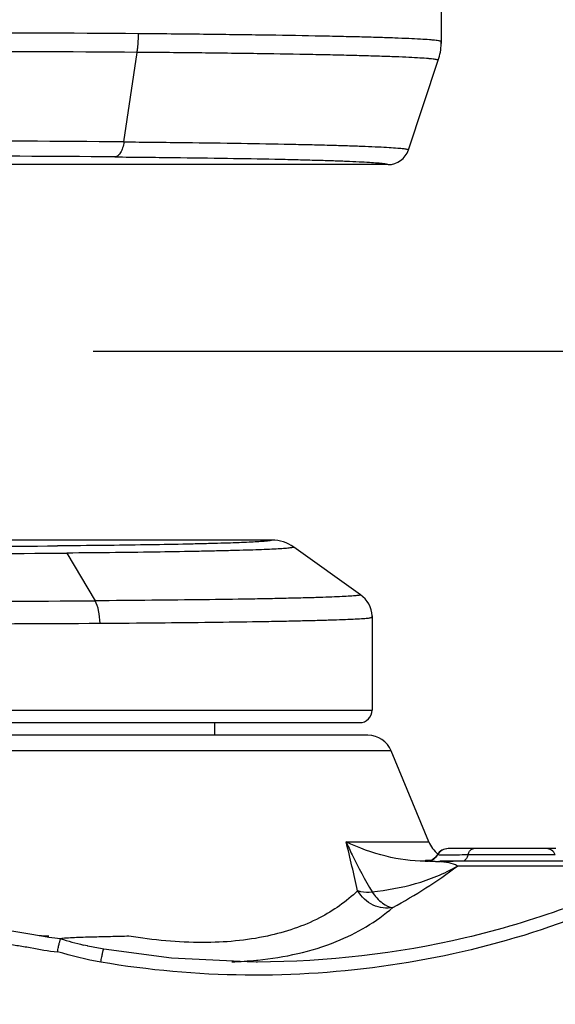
# Model space of a CAD drawing. Header units: millimetres. Extents: x 7426 to 8300, y 123 to 421.
# Tile 129 of 197: x 8136.62 to 8138.75, y 217.36 to 221.27. Entities that reach past the tile are written whole.
import ezdxf

# ---------------------------------------------------------------- set-up
doc = ezdxf.new("R2010")
doc.units = ezdxf.units.MM
doc.linetypes.add('CENTER', pattern=[0.6, 0.375, -0.075, 0.075, -0.075])
for name, color, linetype in [('中心线', 7, 'CENTER'), ('外形图', 7, 'Continuous'), ('尺寸标注', 7, 'Continuous'), ('运动范围', 7, 'Continuous')]:
    doc.layers.add(name, color=color, linetype=linetype)
doc.styles.add('微软雅黑', font='msyh.ttc')
doc.dimstyles.new('尺寸标注_1_20比例', dxfattribs={"dimtxt": 1.5, "dimasz": 1.25, "dimexe": 0.5, "dimexo": 0.4, "dimgap": 0.5, "dimtad": 1, "dimdec": 1, "dimlfac": 20, "dimdsep": 46, "dimtxsty": '微软雅黑', "dimcen": 0.09, "dimadec": 0, "dimazin": 0, "dimtp": 0.01, "dimtm": 0.01, "dimtfac": 1, "dimtdec": 1, "dimtofl": 0, "dimtmove": 0, "dimatfit": 3, "dimfxl": 1, "dimtolj": 1, "dimarcsym": 0})

# ---------------------------------------------------------------- blocks, each defined once
blk = doc.blocks.new('*D1270')
at = {"layer": 'Defpoints', "color": 0}
for p in [(8171.7993, 231.3206), (8226.044, 230.3839), (8100.9141, 219.9546), (8166.8965, 219.9546), (8234.12, 219.9546)]:
    blk.add_point(p, dxfattribs=at)
at = {"layer": '尺寸标注', "color": 0, "lineweight": -2}
blk.add_arc((8166.8965, 219.9546), 12.3783, 15.78836, 174.21164, dxfattribs=at)
at = {"layer": '尺寸标注', "color": 0}
for points in [[(8178.6047, 223.2761), (8179.0109, 223.369), (8179.0868, 222.1041)], [(8154.3732, 221.2135), (8154.7894, 221.1925), (8154.5182, 219.9546)]]:
    blk.add_solid(points, dxfattribs=at)
at = {"layer": '尺寸标注', "color": 0, "insert": (8165.7062, 233.56), "char_height": 1.5, "attachment_point": 5, "rotation": 5, "style": '微软雅黑'}
blk.add_mtext('\\A1;-\\A1;170%%d', dxfattribs=at)
blk = doc.blocks.new('*D1271')
at = {"layer": 'Defpoints', "color": 0}
for p in [(8100.9141, 219.9546), (8166.8965, 219.9546), (8234.12, 219.9546), (8160.0673, 209.5713), (8226.044, 209.5253)]:
    blk.add_point(p, dxfattribs=at)
at = {"layer": '尺寸标注', "color": 0, "lineweight": -2}
blk.add_arc((8166.8965, 219.9546), 12.4279, 185.76527, 344.23473, dxfattribs=at)
at = {"layer": '尺寸标注', "color": 0}
for points in [[(8154.7396, 218.7167), (8154.3234, 218.6957), (8154.4686, 219.9546)], [(8179.0599, 216.5315), (8178.6538, 216.6244), (8179.1355, 217.7965)]]:
    blk.add_solid(points, dxfattribs=at)
at = {"layer": '尺寸标注', "color": 0, "insert": (8165.9248, 208.8482), "char_height": 1.5, "attachment_point": 5, "rotation": 355, "style": '微软雅黑'}
blk.add_mtext('\\A1;+\\A1;170%%d', dxfattribs=at)

msp = doc.modelspace()

# ---------------------------------------------------------------- linework, layer by layer
at = {"layer": '中心线', "linetype": 'CENTER', "ltscale": 5}
msp.add_line((8100.9141, 219.9546), (8234.12, 219.9546), dxfattribs=at)
at = {"layer": '外形图', "color": 7, "linetype": 'Continuous'}
for p, q in [((8138.2965, 222.0546), (8138.2965, 221.1827)), ((8138.2965, 221.1827), (8138.2964, 221.1747)), ((8137.0362, 220.7848), (8137.0881, 221.1401)), ((8138.166, 220.7531), (8138.2845, 221.1086)), ((8138.0848, 220.6946), (8135.8115, 220.6946)), ((8138.0848, 220.6946), (8138.0848, 220.6946)), ((8137.6234, 219.2046), (8135.8115, 219.2046)), ((8137.9757, 218.9872), (8137.7106, 219.1767)), ((8136.8089, 219.1528), (8136.9212, 218.9633)), ((8138.0214, 218.9037), (8138.0215, 218.8983)), ((8138.0215, 218.8983), (8138.0215, 218.5296)), ((8136.3224, 218.5296), (8138.0215, 218.5296)), ((8136.2726, 218.4796), (8137.9715, 218.4796)), ((8137.3965, 218.4296), (8137.3965, 218.4796)), ((8138.0052, 218.4296), (8134.3039, 218.4296)), ((8138.0976, 218.3678), (8136.2327, 218.3678)), ((8138.2468, 218.007), (8138.0976, 218.3678)), ((8137.9185, 218.007), (8138.2468, 218.007)), ((8138.2806, 217.9548), (8138.2806, 217.9549)), ((8138.2818, 217.9548), (8138.2806, 217.9548)), ((8138.7515, 217.9798), (8138.3239, 217.9798)), ((8138.7493, 217.9548), (8138.4028, 217.9548)), ((8138.2319, 217.9298), (8138.239, 217.9298)), ((8139.2406, 217.9298), (8138.2902, 217.9298)), ((8139.1697, 217.9102), (8138.3602, 217.9102)), ((8136.7377, 217.6272), (8136.7325, 217.628)), ((8136.7382, 217.6316), (8136.7338, 217.6317)), ((8136.8919, 217.5932), (8136.8754, 217.5971)), ((8136.8926, 217.593), (8136.8919, 217.5932)), ((8137.5668, 217.5296), (8137.5609, 217.5296))]:
    msp.add_line(p, q, dxfattribs=at)
for points in [[(8138.2964, 221.1747), (8138.2965, 221.1784), (8138.2965, 221.1827)], [(8138.0215, 218.8983), (8138.0215, 218.9011), (8138.0214, 218.9037)], [(8138.2805, 217.9548), (8138.2787, 217.9518), (8138.2709, 217.9428), (8138.263, 217.937), (8138.2575, 217.9341), (8138.2541, 217.9328), (8138.2516, 217.9321), (8138.2497, 217.9316), (8138.2487, 217.9315), (8138.2485, 217.9315)], [(8136.738, 217.6272), (8136.7091, 217.6321), (8136.6539, 217.642), (8136.5831, 217.6529), (8136.5575, 217.6564)], [(8136.9559, 217.5804), (8136.949, 217.5815), (8136.9137, 217.5884), (8136.8926, 217.593)], [(8137.5609, 217.5296), (8137.5256, 217.5298), (8137.2245, 217.5452), (8136.9559, 217.5803)]]:
    msp.add_lwpolyline(points, dxfattribs=at)
for centre, radius, start, end in [((8136.1419, 94.4026), 126.815, 89.569953, 90.308147), ((8138.061, 221.1829), 0.2355, 341.6153, 357.9944), ((8136.1419, 96.857), 124.2865, 89.563657, 90.312496), ((8136.1413, 109.6929), 111.0955, 89.538456, 90.349438), ((8136.1426, 114.5793), 106.1493, 89.536917, 90.35159), ((8138.0849, 220.7801), 0.0855, 269.9933, 341.5618), ((8137.6234, 219.0545), 0.1501, 54.4752, 89.9814), ((8136.1471, 299.6339), 80.4551, 269.536729, 270.445349), ((8136.1472, 307.6244), 88.4741, 269.554193, 270.428509), ((8137.9122, 218.8983), 0.1093, 2.8259, 54.4571), ((8136.1448, 340.2451), 121.2842, 269.670203, 270.366785), ((8136.1617, 340.8938), 122.022, 270.047141, 270.365893), ((8137.9715, 218.5296), 0.05, 270, 0), ((8138.0052, 218.3296), 0.1, 22.4674, 90), ((8123.2696, 214.4595), 15.0724, 12.85388, 13.61318), ((8138.3624, 218.0548), 0.125, 202.4674, 230.7353), ((8138.3239, 217.9298), 0.05, 89.993, 150.0074), ((8138.3249, 217.9301), 0.0497, 90.0431, 150.1931), ((8138.2373, 217.9799), 0.0501, 269.9991, 308.3238), ((8138.2386, 217.9797), 0.0499, 270.4172, 285.5394), ((8138.2387, 217.9793), 0.0495, 285.5305, 310.0497), ((8138.2375, 217.9795), 0.0496, 308.3791, 310.9093), ((8137.1618, 219.5019), 1.9924, 298.2364, 306.9767), ((8137.284, 219.2913), 1.7428, 253.3426, 256.44), ((8137.4131, 219.0833), 1.5537, 271.8891, 275.5134), ((8137.4229, 218.9668), 1.4367, 275.5705, 275.8002)]:
    msp.add_arc(centre, radius, start, end, dxfattribs=at)
for points, knots in [([(8137.0884, 221.1399), (8137.0892, 221.1459), (8137.0924, 221.1705), (8137.0938, 221.1953), (8137.0939, 221.214)], [0, 0, 0, 0, 0.245966, 1, 1, 1, 1]), ([(8138.2965, 221.1827), (8138.2965, 221.1833), (8138.2943, 221.1844), (8138.2906, 221.1853), (8138.2839, 221.1865), (8138.2748, 221.1876), (8138.2631, 221.1888), (8138.2424, 221.1905), (8138.2102, 221.1925), (8138.1641, 221.1948), (8138.1083, 221.197), (8138.0429, 221.1992), (8137.9683, 221.2012), (8137.8848, 221.2032), (8137.7571, 221.2059), (8137.5788, 221.2088), (8137.3448, 221.2117), (8137.18, 221.2133), (8137.0937, 221.214)], [0, 0, 0, 0, 0.00149, 0.004891, 0.010386, 0.018007, 0.027763, 0.039645, 0.069728, 0.108124, 0.154646, 0.209079, 0.271156, 0.340582, 0.417017, 0.58941, 0.785, 1, 1, 1, 1]), ([(8138.2845, 221.1086), (8138.2845, 221.1092), (8138.2823, 221.1103), (8138.2786, 221.1112), (8138.2719, 221.1124), (8138.2629, 221.1136), (8138.2513, 221.1147), (8138.2307, 221.1165), (8138.1987, 221.1185), (8138.1528, 221.1208), (8138.0972, 221.123), (8138.0322, 221.1252), (8137.958, 221.1273), (8137.875, 221.1293), (8137.7479, 221.1319), (8137.5705, 221.1349), (8137.3378, 221.1379), (8137.1739, 221.1394), (8137.0881, 221.1401)], [0, 0, 0, 0, 0.00148, 0.004886, 0.010391, 0.018022, 0.027784, 0.039668, 0.069752, 0.10815, 0.154676, 0.209112, 0.27119, 0.340616, 0.417051, 0.589438, 0.785015, 1, 1, 1, 1]), ([(8137.0362, 220.7848), (8137.035, 220.7767), (8137.0318, 220.762), (8137.0239, 220.743), (8137.0139, 220.7296), (8137.0046, 220.7253), (8137.0004, 220.7251)], [0, 0, 0, 0, 0.330691, 0.611819, 0.831385, 1, 1, 1, 1]), ([(8137.0362, 220.7848), (8137.1175, 220.7841), (8137.2727, 220.7824), (8137.493, 220.7795), (8137.6609, 220.7766), (8137.781, 220.7739), (8137.8595, 220.7719), (8137.9295, 220.7698), (8137.9909, 220.7676), (8138.0433, 220.7654), (8138.0864, 220.7631), (8138.12, 220.7609), (8138.1422, 220.7588), (8138.1548, 220.7571), (8138.1609, 220.7558), (8138.1643, 220.755), (8138.1661, 220.7536), (8138.166, 220.7531)], [0, 0, 0, 0, 0.215551, 0.411587, 0.584275, 0.660792, 0.730252, 0.792315, 0.846682, 0.893086, 0.93131, 0.96117, 0.982535, 0.990006, 0.995341, 0.998584, 1, 1, 1, 1]), ([(8137.0005, 220.7251), (8137.0785, 220.7244), (8137.2275, 220.723), (8137.439, 220.7201), (8137.6001, 220.7172), (8137.7154, 220.7147), (8137.7907, 220.7127), (8137.8579, 220.7107), (8137.9168, 220.7086), (8137.9671, 220.7064), (8138.0085, 220.7042), (8138.0407, 220.702), (8138.0619, 220.7), (8138.0741, 220.6984), (8138.08, 220.6971), (8138.0832, 220.6964), (8138.0849, 220.6951), (8138.0848, 220.6946)], [0, 0, 0, 0, 0.215579, 0.411624, 0.584316, 0.660833, 0.730293, 0.792354, 0.846719, 0.89312, 0.931339, 0.961192, 0.982553, 0.990024, 0.99536, 0.998602, 1, 1, 1, 1]), ([(8137.6234, 219.2046), (8137.6235, 219.2042), (8137.6221, 219.2032), (8137.6196, 219.2027), (8137.615, 219.2017), (8137.6054, 219.2004), (8137.5887, 219.1988), (8137.5633, 219.1972), (8137.5307, 219.1955), (8137.4912, 219.1938), (8137.4449, 219.1922), (8137.392, 219.1906), (8137.3329, 219.1891), (8137.2423, 219.1871), (8137.1159, 219.1849), (8136.9502, 219.1828), (8136.8335, 219.1817), (8136.7725, 219.1812)], [0, 0, 0, 0, 0.001383, 0.004622, 0.009966, 0.017453, 0.03887, 0.068809, 0.107134, 0.153659, 0.208148, 0.270337, 0.339905, 0.416513, 0.589233, 0.785061, 1, 1, 1, 1]), ([(8137.7106, 219.1767), (8137.7107, 219.1762), (8137.7091, 219.1753), (8137.7064, 219.1747), (8137.7014, 219.1737), (8137.6947, 219.1728), (8137.686, 219.1719), (8137.6706, 219.1706), (8137.6464, 219.1691), (8137.6119, 219.1673), (8137.5699, 219.1656), (8137.5208, 219.164), (8137.4648, 219.1624), (8137.4021, 219.1609), (8137.3062, 219.1589), (8137.1724, 219.1566), (8136.997, 219.1544), (8136.8735, 219.1533), (8136.8089, 219.1528)], [0, 0, 0, 0, 0.001407, 0.004709, 0.01012, 0.01767, 0.027366, 0.039203, 0.069237, 0.107637, 0.154216, 0.208737, 0.270937, 0.340495, 0.417073, 0.589674, 0.785312, 1, 1, 1, 1]), ([(8137.9757, 218.9872), (8137.9757, 218.9868), (8137.9737, 218.9859), (8137.9706, 218.9852), (8137.9646, 218.9843), (8137.9567, 218.9834), (8137.9464, 218.9825), (8137.9282, 218.9812), (8137.8999, 218.9797), (8137.8594, 218.9779), (8137.8103, 218.9762), (8137.7528, 218.9746), (8137.6873, 218.973), (8137.614, 218.9714), (8137.502, 218.9694), (8137.3456, 218.9672), (8137.1408, 218.965), (8136.9967, 218.9638), (8136.9212, 218.9633)], [0, 0, 0, 0, 0.001395, 0.004765, 0.010256, 0.017889, 0.027666, 0.039575, 0.069736, 0.108239, 0.154888, 0.209459, 0.271671, 0.341221, 0.417756, 0.590218, 0.785604, 1, 1, 1, 1]), ([(8136.941, 218.8743), (8136.9409, 218.8911), (8136.9379, 218.9217), (8136.9283, 218.9514), (8136.9212, 218.9633)], [0, 0, 0, 0, 0.547206, 1, 1, 1, 1]), ([(8136.941, 218.8743), (8137.0182, 218.8748), (8137.1659, 218.876), (8137.3758, 218.8782), (8137.536, 218.8804), (8137.6508, 218.8824), (8137.7258, 218.884), (8137.793, 218.8856), (8137.8519, 218.8872), (8137.9022, 218.8889), (8137.9437, 218.8907), (8137.9728, 218.8922), (8137.9914, 218.8936), (8138.002, 218.8945), (8138.0101, 218.8953), (8138.0162, 218.8963), (8138.0194, 218.897), (8138.0215, 218.8978), (8138.0215, 218.8983)], [0, 0, 0, 0, 0.214386, 0.40976, 0.582212, 0.658742, 0.728289, 0.790502, 0.845073, 0.891725, 0.930235, 0.960409, 0.972323, 0.982101, 0.989732, 0.995223, 0.998597, 1, 1, 1, 1]), ([(8137.9185, 218.0071), (8137.926, 217.9897), (8137.9572, 217.9216), (8137.9934, 217.8559), (8138.022, 217.8077)], [0, 0, 0, 0, 0.25205, 1, 1, 1, 1]), ([(8138.2319, 217.9298), (8138.1799, 217.9298), (8138.0716, 217.9447), (8137.9687, 217.9815), (8137.9185, 218.007)], [0, 0, 0, 0, 0.479939, 1, 1, 1, 1]), ([(8138.4028, 217.9548), (8138.3875, 217.9546), (8138.3599, 217.9542), (8138.3277, 217.9533), (8138.3069, 217.9535), (8138.2942, 217.9542), (8138.286, 217.9541), (8138.2818, 217.9548)], [0, 0, 0, 0, 0.380431, 0.682119, 0.799746, 0.893502, 1, 1, 1, 1]), ([(8138.4028, 217.9548), (8138.4008, 217.9482), (8138.3963, 217.9371), (8138.385, 217.9298), (8138.3801, 217.9298)], [0, 0, 0, 0, 0.584199, 1, 1, 1, 1]), ([(8138.4028, 217.9548), (8138.4048, 217.9614), (8138.4093, 217.9726), (8138.4206, 217.9798), (8138.4255, 217.9798)], [0, 0, 0, 0, 0.584162, 1, 1, 1, 1]), ([(8138.7493, 217.9548), (8138.7459, 217.962), (8138.7362, 217.9746), (8138.7208, 217.9798), (8138.7136, 217.9798)], [0, 0, 0, 0, 0.522287, 1, 1, 1, 1]), ([(8138.2329, 217.9314), (8138.2327, 217.9313), (8138.2329, 217.9304), (8138.2349, 217.93), (8138.2363, 217.9298), (8138.2372, 217.9298)], [0, 0, 0, 0, 0.109441, 0.427323, 1, 1, 1, 1]), ([(8138.2498, 217.9322), (8138.2458, 217.9325), (8138.2405, 217.933), (8138.235, 217.9323), (8138.2332, 217.9319), (8138.2329, 217.9314)], [0, 0, 0, 0, 0.707583, 0.903306, 1, 1, 1, 1]), ([(8138.264, 217.9281), (8138.259, 217.9284), (8138.2507, 217.929), (8138.2423, 217.9298), (8138.239, 217.9298)], [0, 0, 0, 0, 0.59834, 1, 1, 1, 1]), ([(8138.2851, 217.9278), (8138.2831, 217.9278), (8138.2761, 217.9278), (8138.2691, 217.9279), (8138.264, 217.9281)], [0, 0, 0, 0, 0.275389, 1, 1, 1, 1]), ([(8138.3801, 217.9298), (8138.371, 217.9298), (8138.3393, 217.9292), (8138.3076, 217.9276), (8138.2851, 217.9278)], [0, 0, 0, 0, 0.288907, 1, 1, 1, 1]), ([(8138.3602, 217.9102), (8138.3509, 217.9175), (8138.3247, 217.925), (8138.2992, 217.9269), (8138.2851, 217.9279)], [0, 0, 0, 0, 0.456254, 1, 1, 1, 1]), ([(8139.1697, 217.9102), (8138.9241, 217.7835), (8138.398, 217.5933), (8137.8434, 217.5301), (8137.5668, 217.5296)], [0, 0, 0, 0, 0.499779, 1, 1, 1, 1]), ([(8138.022, 217.8077), (8138.0797, 217.8154), (8138.1969, 217.8347), (8138.3081, 217.8799), (8138.3602, 217.9102)], [0, 0, 0, 0, 0.491174, 1, 1, 1, 1]), ([(8139.1903, 217.8662), (8138.8502, 217.6894), (8138.1029, 217.456), (8137.3225, 217.4647), (8136.9444, 217.5289)], [0, 0, 0, 0, 0.49985, 1, 1, 1, 1]), ([(8137.9642, 217.8126), (8137.9199, 217.7693), (8137.8072, 217.691), (8137.5952, 217.6208), (8137.3372, 217.5985), (8137.1529, 217.6161), (8137.0561, 217.6319)], [0, 0, 0, 0, 0.19411, 0.422634, 0.69253, 1, 1, 1, 1]), ([(8137.9642, 217.8126), (8137.9681, 217.8114), (8137.9871, 217.8071), (8138.0067, 217.8069), (8138.0219, 217.8078)], [0, 0, 0, 0, 0.212922, 1, 1, 1, 1]), ([(8138.1043, 217.7465), (8138.079, 217.7402), (8138.0205, 217.7487), (8137.9785, 217.7884), (8137.9642, 217.8126)], [0, 0, 0, 0, 0.481382, 1, 1, 1, 1]), ([(8138.0219, 217.8078), (8138.0335, 217.791), (8138.0562, 217.7645), (8138.0897, 217.7465), (8138.1043, 217.7465)], [0, 0, 0, 0, 0.581579, 1, 1, 1, 1]), ([(8137.5681, 217.5374), (8137.6741, 217.5482), (8137.8667, 217.5891), (8138.0386, 217.6886), (8138.1044, 217.7466)], [0, 0, 0, 0, 0.548277, 1, 1, 1, 1]), ([(8136.339, 217.6253), (8136.3753, 217.6227), (8136.4478, 217.6167), (8136.5383, 217.6064), (8136.6013, 217.5972), (8136.6372, 217.5913), (8136.6911, 217.583), (8136.7357, 217.5724), (8136.7721, 217.5705)], [0, 0, 0, 0, 0.249994, 0.500018, 0.625049, 0.687569, 0.750095, 1, 1, 1, 1]), ([(8136.7721, 217.5705), (8136.7732, 217.5765), (8136.7757, 217.5878), (8136.7789, 217.6031), (8136.782, 217.614), (8136.7833, 217.6199), (8136.7844, 217.6216)], [0, 0, 0, 0, 0.350315, 0.660129, 0.887067, 1, 1, 1, 1]), ([(8137.0561, 217.6319), (8137.0316, 217.6312), (8136.9828, 217.6301), (8136.922, 217.6287), (8136.8742, 217.6274), (8136.8401, 217.6261), (8136.8134, 217.6248), (8136.7952, 217.6232), (8136.7875, 217.6223), (8136.7844, 217.6216)], [0, 0, 0, 0, 0.270239, 0.538843, 0.670586, 0.798072, 0.91547, 0.965017, 1, 1, 1, 1]), ([(8136.9444, 217.5289), (8136.9456, 217.5359), (8136.9474, 217.5458), (8136.9498, 217.5581), (8136.9513, 217.5653), (8136.9527, 217.571), (8136.9538, 217.5758), (8136.9548, 217.5783), (8136.9554, 217.5804), (8136.9559, 217.5803)], [0, 0, 0, 0, 0.404228, 0.572604, 0.708758, 0.820097, 0.911782, 0.974876, 1, 1, 1, 1])]:
    msp.add_open_spline(points, degree=3, knots=knots, dxfattribs=at)
for points in [[(8138.2806, 217.9548), (8138.2778, 217.95), (8138.2742, 217.9456), (8138.27, 217.942)], [(8138.2706, 217.9415), (8138.275, 217.9452), (8138.2789, 217.9498), (8138.2818, 217.9548)], [(8136.7338, 217.6317), (8136.7225, 217.6321), (8136.7111, 217.6325), (8136.6998, 217.6336)], [(8136.7844, 217.6216), (8136.7689, 217.6233), (8136.7533, 217.6249), (8136.7378, 217.6273)], [(8136.9444, 217.5289), (8136.8861, 217.5387), (8136.8286, 217.5534), (8136.7721, 217.5705)]]:
    msp.add_open_spline(points, degree=3, dxfattribs=at)
at = {"layer": '运动范围'}
msp.add_arc((8166.8965, 219.9546), 60.06, 10, 350, dxfattribs=at)

# ---------------------------------------------------------------- dimensions: what is measured, and where the dimension line sits
at = {"layer": '尺寸标注'}
for base, line2, text, picture, middle in [((8171.7993, 231.3206), ((8166.8965, 219.9546), (8226.044, 230.3839)), '\\A1;-<>', '*D1270', (8165.7062, 233.56)), ((8160.0673, 209.5713), ((8166.8965, 219.9546), (8226.044, 209.5253)), '\\A1;+<>', '*D1271', (8165.9248, 208.8482))]:
    dim = msp.add_angular_dim_2l(base=base, line1=((8100.9141, 219.9546), (8234.12, 219.9546)), line2=line2, text=text, dimstyle='尺寸标注_1_20比例', override={"dimtxsty": '微软雅黑'}, dxfattribs=at)
    dim.commit()
    dim.dimension.update_dxf_attribs({"geometry": picture, "text_midpoint": middle})

doc.saveas('drawing.dxf')
